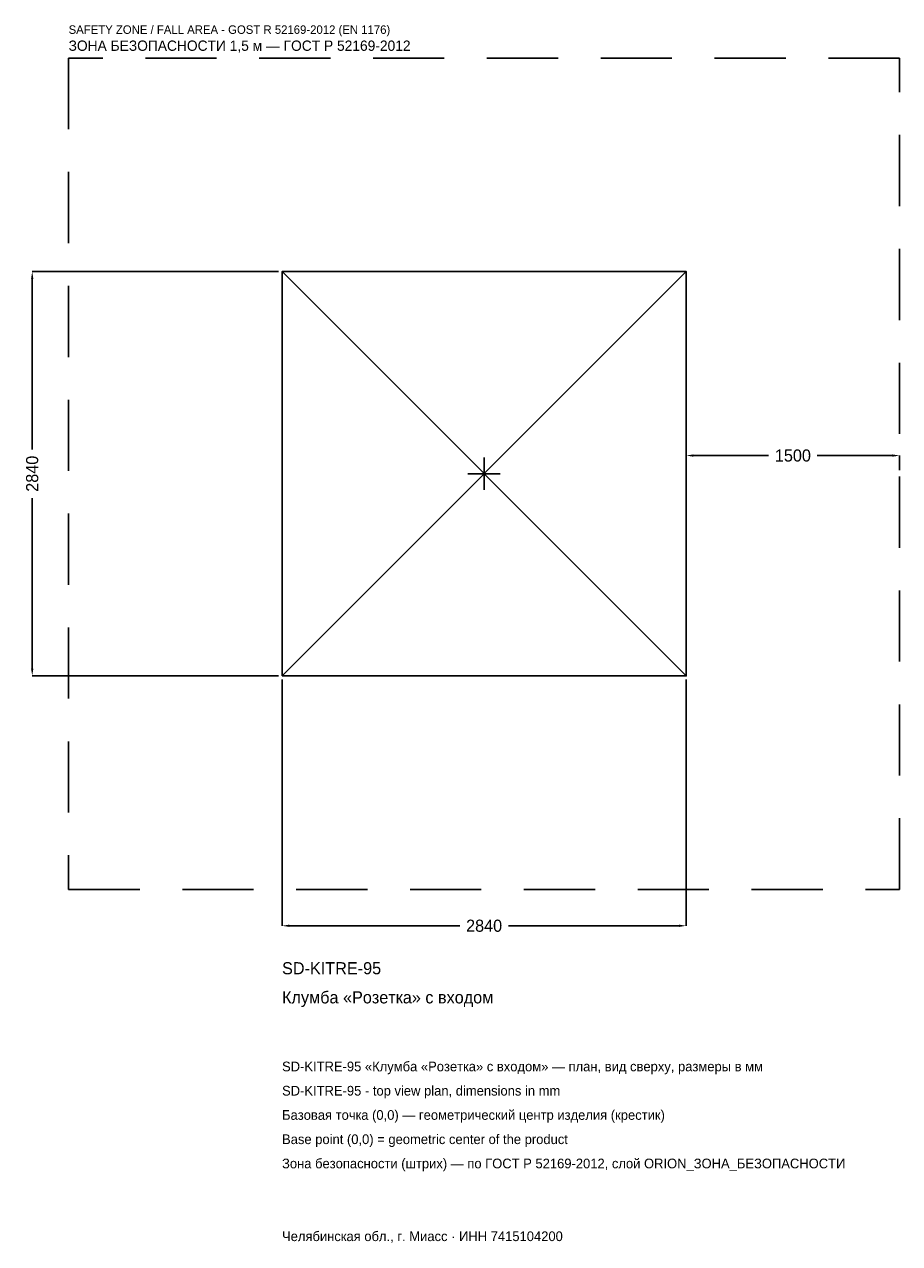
# Model space of a CAD drawing. Header units: metres. Extents: x -3231 to 2920, y -5408 to 3157.
import ezdxf

# ---------------------------------------------------------------- set-up
doc = ezdxf.new("R2010")
doc.units = ezdxf.units.M
doc.linetypes.add('DASHED', pattern=[800, 500, -300])
for name, color, linetype in [('ЗСК_ДАННЫЕ', 3, 'Continuous'), ('ЗСК_ЗОНА_БЕЗОПАСНОСТИ', 1, 'Continuous'), ('ЗСК_КОНТУР', 7, 'Continuous'), ('ЗСК_РАЗМЕРЫ', 8, 'Continuous')]:
    doc.layers.add(name, color=color, linetype=linetype)
doc.dimstyles.new('ORION', dxfattribs={"dimtxt": 85.2, "dimasz": 51.12, "dimexe": 1.25, "dimexo": 25.56, "dimtad": 1, "dimdec": 0, "dimcen": 2.5, "dimazin": 3, "dimtfac": 1, "dimtmove": 0, "dimatfit": 3})

# ---------------------------------------------------------------- blocks, each defined once
blk = doc.blocks.new('_CLOSEDFILLED')
at = {"color": 0, "linetype": 'BYBLOCK'}
blk.add_solid([(-1, 0.16), (0, 0), (-1, -0.16)], dxfattribs=at)
blk = doc.blocks.new('*D1')
for p, q in [((-1420, -1445.56), (-1420, -3175.6)), ((1420, -1445.56), (1420, -3175.6)), ((-1368.88, -3175.6), (-170.4, -3175.6)), ((170.4, -3175.6), (1368.88, -3175.6))]:
    blk.add_line(p, q)
at = {"layer": 'Defpoints'}
for p in [(-1420, -1420), (1420, -1420), (-1420, -3175.6)]:
    blk.add_point(p, dxfattribs=at)
at = {"layer": 'ЗСК_РАЗМЕРЫ', "xscale": 51.12, "yscale": 51.12, "rotation": 180}
blk.add_blockref('_CLOSEDFILLED', (-1420, -3175.6), dxfattribs=at)
at = {"layer": 'ЗСК_РАЗМЕРЫ', "xscale": 51.12, "yscale": 51.12}
blk.add_blockref('_CLOSEDFILLED', (1420, -3175.6), dxfattribs=at)
at = {"layer": 'ЗСК_РАЗМЕРЫ', "insert": (0, -3175.6), "char_height": 85.2, "attachment_point": 5}
blk.add_mtext('2840', dxfattribs=at)
blk = doc.blocks.new('*D2')
for p, q in [((-1445.56, 1420), (-3175.6, 1420)), ((-3175.6, 170.4), (-3175.6, 1368.88)), ((-3175.6, -1368.88), (-3175.6, -170.4)), ((-1445.56, -1420), (-3175.6, -1420))]:
    blk.add_line(p, q)
at = {"layer": 'Defpoints'}
for p in [(-1420, 1420), (-3175.6, -1420), (-1420, -1420)]:
    blk.add_point(p, dxfattribs=at)
at = {"layer": 'ЗСК_РАЗМЕРЫ', "xscale": 51.12, "yscale": 51.12}
for p, rotation in [((-3175.6, 1420), 90), ((-3175.6, -1420), 270)]:
    blk.add_blockref('_CLOSEDFILLED', p, dxfattribs=dict(at, rotation=rotation))
at = {"layer": 'ЗСК_РАЗМЕРЫ', "insert": (-3175.6, 0), "char_height": 85.2, "attachment_point": 5, "rotation": 90}
blk.add_mtext('2840', dxfattribs=at)
blk = doc.blocks.new('*D3')
for p, q in [((1420, 25.56), (1420, 127.8)), ((1471.12, 127.8), (1999.6, 127.8)), ((2340.4, 127.8), (2868.88, 127.8)), ((2920, 25.56), (2920, 127.8))]:
    blk.add_line(p, q)
at = {"layer": 'Defpoints'}
for p in [(1420, 127.8), (1420, 0), (2920, 0)]:
    blk.add_point(p, dxfattribs=at)
at = {"layer": 'ЗСК_РАЗМЕРЫ', "xscale": 51.12, "yscale": 51.12, "rotation": 180}
blk.add_blockref('_CLOSEDFILLED', (1420, 127.8), dxfattribs=at)
at = {"layer": 'ЗСК_РАЗМЕРЫ', "xscale": 51.12, "yscale": 51.12}
blk.add_blockref('_CLOSEDFILLED', (2920, 127.8), dxfattribs=at)
at = {"layer": 'ЗСК_РАЗМЕРЫ', "insert": (2170, 127.8), "char_height": 85.2, "attachment_point": 5}
blk.add_mtext('1500', dxfattribs=at)
blk = doc.blocks.new('ОРИОН SD-KITRE-95 Клумба Розетка с входом')
at = {"layer": 'ЗСК_ЗОНА_БЕЗОПАСНОСТИ', "linetype": 'DASHED'}
blk.add_lwpolyline([(-2920, -2920), (2920, -2920), (2920, 2920), (-2920, 2920)], close=True, dxfattribs=at)
at = {"layer": 'ЗСК_КОНТУР'}
for p, q in [((-1420, -1420), (1420, 1420)), ((-1420, 1420), (1420, -1420))]:
    blk.add_line(p, q, dxfattribs=at)
blk.add_lwpolyline([(-1420, -1420), (1420, -1420), (1420, 1420), (-1420, 1420)], close=True, dxfattribs=at)
at = {"layer": 'ЗСК_РАЗМЕРЫ'}
for p, q in [((0, -113.6), (0, 113.6)), ((-113.6, 0), (113.6, 0))]:
    blk.add_line(p, q, dxfattribs=at)
at = {"layer": 'ЗСК_ДАННЫЕ'}
for tag, p in [('АРТИКУЛ', (-1420, -3516.4)), ('НАИМЕНОВАНИЕ', (-1420, -3720.88))]:
    blk.add_attdef(tag, p, '', height=85.2, dxfattribs=at)
at = {"layer": 'ЗСК_ДАННЫЕ', "flags": 1}
for tag, p in [('ПРОИЗВОДИТЕЛЬ', (-1420, -3925.36)), ('ТЕЛЕФОН', (-1420, -4129.84)), ('САЙТ', (-1420, -4538.8)), ('АДРЕС', (-1420, -4743.28)), ('РЕКВИЗИТЫ', (-1420, -4947.76)), ('ГАБАРИТЫ', (-1420, -5152.24)), ('ЗОНА_БЕЗОПАСНОСТИ', (-1420, -5356.72))]:
    blk.add_attdef(tag, p, '', height=85.2, dxfattribs=at)
at = {"layer": 'ЗСК_ЗОНА_БЕЗОПАСНОСТИ', "color": 1}
for s, height, p in [('SAFETY ZONE / FALL AREA - GOST R 52169-2012 (EN 1176)', 59.64, (-2920, 3090.4)), ('ЗОНА БЕЗОПАСНОСТИ 1,5 м — ГОСТ Р 52169-2012', 72.42, (-2920, 2971.12))]:
    blk.add_text(s, height=height, dxfattribs=at).set_placement(p)
at = {"layer": 'ЗСК_РАЗМЕРЫ'}
dim = blk.add_linear_dim(base=(-3175.6, -1420), p1=(-1420, -1420), p2=(-1420, 1420), angle=90, dimstyle='ORION', dxfattribs=at)
dim.commit()
dim.dimension.update_dxf_attribs({"geometry": '*D2', "text_midpoint": (-3175.6, 0)})
for base, p1, p2, picture, middle in [((1420, 127.8), (1420, 0), (2920, 0), '*D3', (2170, 127.8)), ((-1420, -3175.6), (-1420, -1420), (1420, -1420), '*D1', (0, -3175.6))]:
    dim = blk.add_linear_dim(base=base, p1=p1, p2=p2, dimstyle='ORION', dxfattribs=at)
    dim.commit()
    dim.dimension.update_dxf_attribs({"geometry": picture, "text_midpoint": middle})

msp = doc.modelspace()

# ---------------------------------------------------------------- block references
msp.add_blockref('ОРИОН SD-KITRE-95 Клумба Розетка с входом', (0, 0)).add_auto_attribs({'АРТИКУЛ': 'SD-KITRE-95', 'НАИМЕНОВАНИЕ': 'Клумба «Розетка» с входом'})

# ---------------------------------------------------------------- texts
at = {"layer": 'ЗСК_ДАННЫЕ', "color": 3}
for s, p in [('SD-KITRE-95 «Клумба «Розетка» с входом» — план, вид сверху, размеры в мм', (-1420, -4198)), ('SD-KITRE-95 - top view plan, dimensions in mm', (-1420, -4368.4)), ('Челябинская обл., г. Миасс · ИНН 7415104200', (-1420, -5390.8))]:
    msp.add_text(s, height=68.16, dxfattribs=at).set_placement(p)
at = {"layer": 'ЗСК_ДАННЫЕ', "color": 7}
for s, p in [('Базовая точка (0,0) — геометрический центр изделия (крестик)', (-1420, -4538.8)), ('Base point (0,0) = geometric center of the product', (-1420, -4709.2))]:
    msp.add_text(s, height=68.16, dxfattribs=at).set_placement(p)
at = {"layer": 'ЗСК_ДАННЫЕ', "color": 1}
msp.add_text('Зона безопасности (штрих) — по ГОСТ Р 52169-2012, слой ORION_ЗОНА_БЕЗОПАСНОСТИ', height=68.16, dxfattribs=at).set_placement((-1420, -4879.6))

doc.saveas('drawing.dxf')
